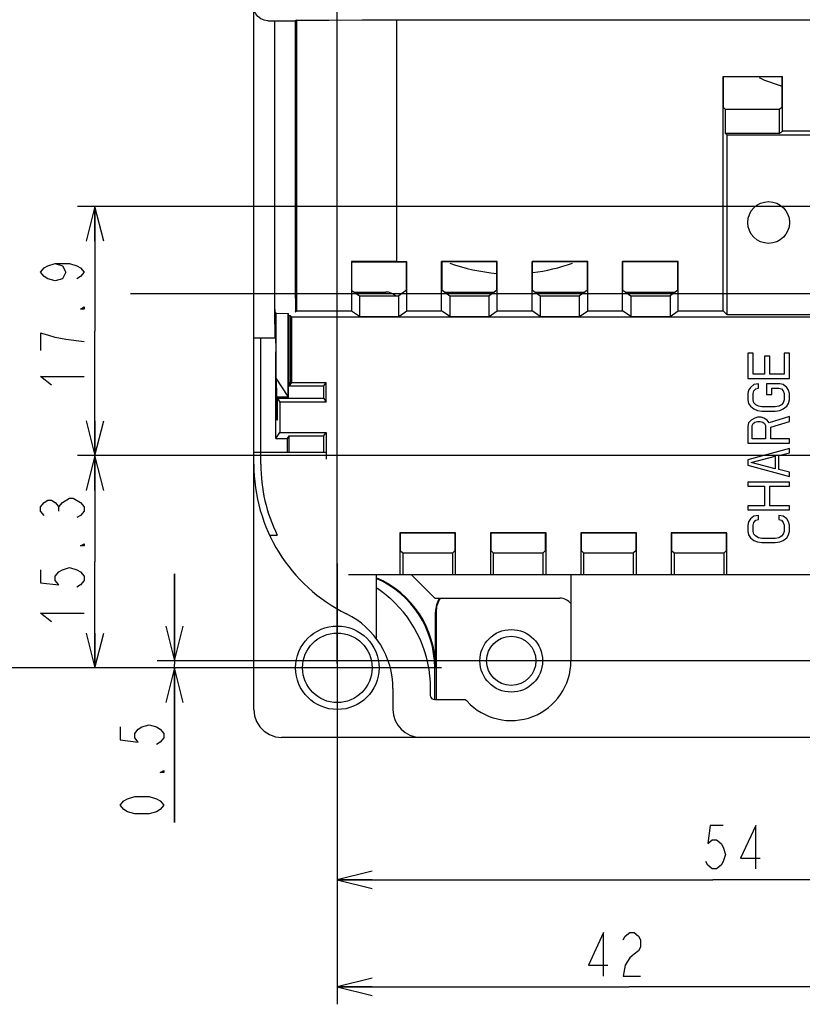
# Model space of a CAD drawing. Extents: x 36 to 410, y 13 to 287.
# Tile 4 of 16: x 172 to 217, y 60 to 117. Entities that reach past the tile are written whole.
import ezdxf

# ---------------------------------------------------------------- set-up
doc = ezdxf.new("R2010")
doc.units = 0
doc.header["$LTSCALE"] = 23.1
doc.linetypes.add('CENTER', pattern=[0.6, 0.375, -0.075, 0.075, -0.075])
doc.layers.get('0').update_dxf_attribs({"linetype": 'CONTINUOUS'})
doc.layers.add('ALL_DIM', color=7, linetype='CONTINUOUS')
doc.layers.add('DEFAULT_1', color=7, linetype='CENTER')
doc.dimstyles.get("Standard").update_dxf_attribs({"dimtxt": 2.5, "dimasz": 2.5, "dimexe": 1.25, "dimexo": 0.625, "dimtad": 1, "dimcen": 2.5, "dimazin": 3, "dimtfac": 1, "dimtmove": 0, "dimatfit": 3})

# ---------------------------------------------------------------- blocks, each defined once
blk = doc.blocks.new('_OPEN')
at = {"color": 0, "linetype": 'BYBLOCK'}
for p, q in [((0, 0), (-1, 0.25)), ((-1, -0.25), (0, 0)), ((-1, 0), (0, 0))]:
    blk.add_line(p, q, dxfattribs=at)
blk = doc.blocks.new('*D14')
at = {"layer": 'ALL_DIM', "color": 2, "linetype": 'CONTINUOUS'}
for p, q in [((180.586, 80.214), (180.586, 85.214)), ((180.586, 85.214), (180.586, 80.014)), ((232.892, 80.214), (179.586, 80.214)), ((189.692, 79.814), (179.586, 79.814)), ((180.586, 70.913), (180.586, 80.014)), ((180.586, 79.814), (180.586, 70.913))]:
    blk.add_line(p, q, dxfattribs=at)
at = {"layer": 'ALL_DIM', "color": 2, "linetype": 'CONTINUOUS', "xscale": 2, "yscale": 2, "zscale": 2}
for p, rotation in [((180.586, 80.214), 270), ((180.586, 79.814), 90)]:
    blk.add_blockref('_OPEN', p, dxfattribs=dict(at, rotation=rotation))
blk = doc.blocks.new('*D15')
at = {"layer": 'ALL_DIM', "color": 2, "linetype": 'CONTINUOUS'}
for p, q in [((223.252, 92.014), (175.01, 92.014)), ((176.01, 92.014), (176.01, 85.914)), ((176.01, 79.814), (176.01, 85.914)), ((189.692, 79.814), (175.01, 79.814))]:
    blk.add_line(p, q, dxfattribs=at)
at = {"layer": 'ALL_DIM', "color": 2, "linetype": 'CONTINUOUS', "xscale": 2, "yscale": 2, "zscale": 2}
for p, rotation in [((176.01, 92.014), 90), ((176.01, 79.814), 270)]:
    blk.add_blockref('_OPEN', p, dxfattribs=dict(at, rotation=rotation))
blk = doc.blocks.new('*D16')
at = {"layer": 'ALL_DIM', "color": 2, "linetype": 'CONTINUOUS'}
for p, q in [((223.252, 106.334), (175.01, 106.334)), ((176.01, 106.334), (176.01, 99.174)), ((176.01, 92.014), (176.01, 99.174)), ((223.252, 92.014), (175.01, 92.014))]:
    blk.add_line(p, q, dxfattribs=at)
at = {"layer": 'ALL_DIM', "color": 2, "linetype": 'CONTINUOUS', "xscale": 2, "yscale": 2, "zscale": 2}
for p, rotation in [((176.01, 106.334), 90), ((176.01, 92.014), 270)]:
    blk.add_blockref('_OPEN', p, dxfattribs=dict(at, rotation=rotation))
blk = doc.blocks.new('*D17')
at = {"layer": 'ALL_DIM', "color": 2, "linetype": 'CONTINUOUS'}
for p, q in [((233.142, 79.964), (233.142, 66.627)), ((189.942, 79.564), (189.942, 66.627)), ((189.942, 67.627), (211.542, 67.627)), ((233.142, 67.627), (211.542, 67.627))]:
    blk.add_line(p, q, dxfattribs=at)
at = {"layer": 'ALL_DIM', "color": 2, "linetype": 'CONTINUOUS', "xscale": 2, "yscale": 2, "zscale": 2, "rotation": 180}
blk.add_blockref('_OPEN', (189.942, 67.627), dxfattribs=at)
at = {"layer": 'ALL_DIM', "color": 2, "linetype": 'CONTINUOUS', "xscale": 2, "yscale": 2, "zscale": 2}
blk.add_blockref('_OPEN', (233.142, 67.627), dxfattribs=at)
blk = doc.blocks.new('*D19')
at = {"layer": 'ALL_DIM', "color": 2, "linetype": 'CONTINUOUS'}
for p, q in [((223.502, 91.764), (223.502, 60.468)), ((189.942, 79.564), (189.942, 60.468)), ((189.942, 61.468), (206.722, 61.468)), ((223.502, 61.468), (206.722, 61.468))]:
    blk.add_line(p, q, dxfattribs=at)
at = {"layer": 'ALL_DIM', "color": 2, "linetype": 'CONTINUOUS', "xscale": 2, "yscale": 2, "zscale": 2, "rotation": 180}
blk.add_blockref('_OPEN', (189.942, 61.468), dxfattribs=at)
at = {"layer": 'ALL_DIM', "color": 2, "linetype": 'CONTINUOUS', "xscale": 2, "yscale": 2, "zscale": 2}
blk.add_blockref('_OPEN', (223.502, 61.468), dxfattribs=at)
blk = doc.blocks.new('*D21')
at = {"layer": 'ALL_DIM', "color": 2, "linetype": 'CONTINUOUS'}
for p, q in [((170.832, 101.306), (167.634, 101.306)), ((168.634, 101.306), (168.634, 90.56)), ((249.211, 101.306), (178.061, 101.306)), ((168.634, 79.814), (168.634, 90.56)), ((189.692, 79.814), (167.634, 79.814))]:
    blk.add_line(p, q, dxfattribs=at)
at = {"layer": 'ALL_DIM', "color": 2, "linetype": 'CONTINUOUS', "xscale": 2, "yscale": 2, "zscale": 2}
for p, rotation in [((168.634, 101.306), 90), ((168.634, 79.814), 270)]:
    blk.add_blockref('_OPEN', p, dxfattribs=dict(at, rotation=rotation))
blk = doc.blocks.new('*D22')
at = {"layer": 'ALL_DIM', "color": 2, "linetype": 'CONTINUOUS'}
for p, q in [((189.942, 80.064), (189.942, 152.125)), ((249.422, 101.869), (249.422, 152.125)), ((189.942, 151.125), (219.682, 151.125)), ((249.422, 151.125), (219.682, 151.125))]:
    blk.add_line(p, q, dxfattribs=at)
at = {"layer": 'ALL_DIM', "color": 2, "linetype": 'CONTINUOUS', "xscale": 2, "yscale": 2, "zscale": 2, "rotation": 180}
blk.add_blockref('_OPEN', (189.942, 151.125), dxfattribs=at)
at = {"layer": 'ALL_DIM', "color": 2, "linetype": 'CONTINUOUS', "xscale": 2, "yscale": 2, "zscale": 2}
blk.add_blockref('_OPEN', (249.422, 151.125), dxfattribs=at)

msp = doc.modelspace()

# ---------------------------------------------------------------- linework, layer by layer
at = {"color": 7, "linetype": 'CONTINUOUS'}
for p, q in [((185.142, 77.414), (185.142, 122.052)), ((185.942, 117.014), (186.342, 117.014)), ((186.342, 99.574), (186.342, 117.014)), ((186.356, 116.999), (186.342, 117.014)), ((186.356, 101.058), (186.356, 116.999)), ((186.356, 116.999), (187.542, 116.999)), ((187.601, 117.041), (187.542, 116.999)), ((187.542, 101.058), (187.542, 116.999)), ((187.601, 117.041), (187.601, 100.308)), ((193.338, 117.063), (193.338, 103.174)), ((193.338, 117.063), (233.142, 117.063)), ((212.127, 100.331), (212.127, 113.814)), ((212.127, 113.814), (212.141, 113.793)), ((212.127, 113.814), (215.542, 113.814)), ((212.141, 112.029), (212.141, 113.793)), ((215.521, 113.793), (212.141, 113.793)), ((215.542, 113.814), (215.521, 113.793)), ((215.521, 112.029), (215.521, 113.793)), ((215.542, 110.663), (215.542, 113.814)), ((212.141, 112.029), (212.244, 111.926)), ((212.244, 111.926), (212.244, 110.546)), ((212.244, 111.926), (215.374, 111.926)), ((215.521, 112.029), (215.374, 111.926)), ((215.374, 110.546), (215.374, 111.926)), ((212.244, 110.546), (212.342, 110.448)), ((212.244, 110.546), (215.374, 110.546)), ((212.342, 110.448), (212.342, 100.116)), ((212.342, 110.448), (217.542, 110.448)), ((215.374, 110.546), (215.542, 110.663)), ((217.542, 110.663), (215.542, 110.663)), ((190.752, 103.163), (190.752, 100.323)), ((190.752, 103.163), (190.774, 103.142)), ((190.774, 101.508), (190.774, 103.142)), ((193.338, 103.174), (193.942, 103.174)), ((193.441, 103.153), (193.921, 103.153)), ((193.942, 103.174), (193.921, 103.153)), ((193.921, 101.516), (193.921, 103.153)), ((193.942, 100.331), (193.942, 103.174)), ((195.942, 100.331), (195.942, 103.174)), ((195.942, 103.174), (195.963, 103.153)), ((199.142, 103.174), (195.942, 103.174)), ((195.963, 101.516), (195.963, 103.153)), ((199.121, 103.153), (195.963, 103.153)), ((199.142, 103.174), (199.121, 103.153)), ((199.121, 101.516), (199.121, 103.153)), ((199.142, 100.331), (199.142, 103.174)), ((201.142, 100.331), (201.142, 103.174)), ((201.142, 103.174), (201.163, 103.153)), ((204.342, 103.174), (201.142, 103.174)), ((201.163, 101.516), (201.163, 103.153)), ((204.321, 103.153), (201.163, 103.153)), ((204.342, 103.174), (204.321, 103.153)), ((204.321, 101.516), (204.321, 103.153)), ((204.342, 100.331), (204.342, 103.174)), ((206.342, 100.331), (206.342, 103.174)), ((206.342, 103.174), (206.363, 103.153)), ((209.542, 103.174), (206.342, 103.174)), ((206.363, 101.516), (206.363, 103.153)), ((209.521, 103.153), (206.363, 103.153)), ((209.542, 103.174), (209.521, 103.153)), ((209.521, 101.516), (209.521, 103.153)), ((209.542, 100.331), (209.542, 103.174)), ((190.774, 101.508), (191.21, 101.203)), ((190.909, 101.414), (192.742, 101.414)), ((193.921, 101.516), (193.474, 101.203)), ((195.963, 101.516), (196.41, 101.203)), ((196.109, 101.414), (198.975, 101.414)), ((199.121, 101.516), (198.674, 101.203)), ((201.163, 101.516), (201.61, 101.203)), ((201.309, 101.414), (204.175, 101.414)), ((204.321, 101.516), (203.874, 101.203)), ((206.363, 101.516), (206.81, 101.203)), ((206.509, 101.414), (209.375, 101.414)), ((209.521, 101.516), (209.074, 101.203)), ((191.21, 101.203), (191.21, 100.003)), ((191.21, 101.203), (193.474, 101.203)), ((193.474, 100.003), (193.474, 101.203)), ((196.41, 101.203), (196.41, 100.003)), ((196.41, 101.203), (198.674, 101.203)), ((198.674, 100.003), (198.674, 101.203)), ((201.61, 101.203), (201.61, 100.003)), ((201.61, 101.203), (203.874, 101.203)), ((203.874, 100.003), (203.874, 101.203)), ((206.81, 101.203), (206.81, 100.003)), ((206.81, 101.203), (209.074, 101.203)), ((209.074, 101.203), (209.074, 100.003)), ((186.418, 100.206), (186.366, 100.258)), ((186.418, 96.458), (186.418, 100.206)), ((186.418, 100.206), (187.121, 100.184)), ((187.601, 100.308), (187.528, 100.258)), ((191.21, 100.003), (190.752, 100.323)), ((193.474, 100.003), (193.942, 100.331)), ((193.942, 100.331), (195.942, 100.331)), ((196.41, 100.003), (195.942, 100.331)), ((198.674, 100.003), (199.142, 100.331)), ((199.142, 100.331), (201.142, 100.331)), ((201.61, 100.003), (201.142, 100.331)), ((203.874, 100.003), (204.342, 100.331)), ((204.342, 100.331), (206.342, 100.331)), ((206.81, 100.003), (206.342, 100.331)), ((209.074, 100.003), (209.542, 100.331)), ((209.542, 100.331), (212.127, 100.331)), ((212.127, 100.331), (212.342, 100.116)), ((187.121, 95.403), (187.121, 100.184)), ((187.121, 100.184), (187.142, 100.163)), ((187.142, 95.342), (187.142, 100.163)), ((187.142, 100.067), (187.237, 100.067)), ((187.237, 96.214), (187.237, 100.067)), ((187.258, 100.047), (187.237, 100.067)), ((187.258, 100.047), (187.258, 96.214)), ((187.258, 100.009), (187.296, 100.009)), ((187.296, 96.214), (187.296, 100.009)), ((187.316, 99.989), (187.296, 100.009)), ((187.316, 99.989), (187.316, 96.214)), ((187.316, 99.989), (217.542, 99.989)), ((191.21, 100.003), (193.474, 100.003)), ((196.41, 100.003), (198.674, 100.003)), ((201.61, 100.003), (203.874, 100.003)), ((206.81, 100.003), (209.074, 100.003)), ((212.342, 100.116), (217.542, 100.116)), ((185.142, 98.774), (186.391, 98.774)), ((185.542, 91.512), (185.542, 98.774)), ((186.391, 98.774), (186.393, 98.747)), ((186.4, 92.999), (186.4, 97.974)), ((213.542, 97.894), (213.542, 96.454)), ((213.848, 97.894), (213.542, 97.894)), ((213.848, 96.694), (213.848, 97.894)), ((214.512, 97.734), (214.512, 96.694)), ((214.818, 97.734), (214.512, 97.734)), ((214.818, 96.694), (214.818, 97.734)), ((215.635, 97.894), (215.635, 96.694)), ((215.942, 97.894), (215.635, 97.894)), ((215.942, 96.454), (215.942, 97.894)), ((186.418, 96.458), (186.441, 95.372)), ((187.121, 95.403), (186.418, 96.458)), ((213.542, 96.454), (215.942, 96.454)), ((214.512, 96.694), (213.848, 96.694)), ((215.635, 96.694), (214.818, 96.694)), ((187.142, 96.214), (187.237, 96.214)), ((187.18, 96.214), (187.18, 96.021)), ((187.316, 96.214), (187.18, 96.021)), ((187.18, 96.021), (189.171, 96.02)), ((187.258, 96.214), (187.296, 96.214)), ((187.316, 96.214), (189.307, 96.214)), ((189.171, 96.02), (189.307, 96.214)), ((189.171, 95.288), (189.171, 96.02)), ((189.307, 95.094), (189.307, 96.214)), ((213.593, 95.774), (213.542, 95.574)), ((213.695, 95.934), (213.593, 95.774)), ((213.899, 96.094), (213.695, 95.934)), ((213.848, 95.574), (213.899, 95.734)), ((214.155, 96.134), (213.899, 96.094)), ((213.899, 95.734), (214.001, 95.854)), ((214.001, 95.854), (214.155, 95.894)), ((214.155, 95.894), (214.155, 96.134)), ((214.614, 96.134), (214.614, 95.534)), ((215.38, 96.134), (214.614, 96.134)), ((214.921, 95.534), (214.921, 95.894)), ((214.921, 95.894), (215.329, 95.894)), ((215.329, 95.894), (215.482, 95.854)), ((215.584, 96.094), (215.38, 96.134)), ((215.482, 95.854), (215.584, 95.734)), ((215.789, 95.934), (215.584, 96.094)), ((215.584, 95.734), (215.635, 95.574)), ((215.891, 95.774), (215.789, 95.934)), ((215.942, 95.574), (215.891, 95.774)), ((186.441, 95.372), (186.461, 95.342)), ((187.121, 95.372), (186.441, 95.372)), ((186.461, 95.342), (186.461, 94.077)), ((187.142, 95.342), (186.461, 95.342)), ((189.171, 95.288), (186.5, 95.287)), ((186.5, 94.078), (186.5, 95.287)), ((186.5, 95.287), (186.635, 95.094)), ((187.121, 95.403), (187.121, 95.372)), ((187.121, 95.372), (187.142, 95.343)), ((189.171, 95.288), (189.307, 95.094)), ((213.542, 95.574), (213.542, 95.214)), ((213.542, 95.214), (213.593, 95.014)), ((213.848, 95.214), (213.848, 95.574)), ((213.899, 95.054), (213.848, 95.214)), ((214.614, 95.534), (214.921, 95.534)), ((215.635, 95.214), (215.584, 95.054)), ((215.635, 95.574), (215.635, 95.214)), ((215.891, 95.014), (215.942, 95.214)), ((215.942, 95.214), (215.942, 95.574)), ((186.635, 95.094), (186.635, 93.334)), ((189.307, 95.094), (186.635, 95.094)), ((213.593, 95.014), (213.695, 94.854)), ((213.695, 94.854), (213.899, 94.694)), ((214.001, 94.934), (213.899, 95.054)), ((213.899, 94.694), (214.104, 94.614)), ((214.155, 94.854), (214.001, 94.934)), ((214.104, 94.614), (214.359, 94.574)), ((214.359, 94.814), (214.155, 94.854)), ((215.125, 94.814), (214.359, 94.814)), ((214.359, 94.574), (215.125, 94.574)), ((215.329, 94.854), (215.125, 94.814)), ((215.125, 94.574), (215.38, 94.614)), ((215.482, 94.934), (215.329, 94.854)), ((215.38, 94.614), (215.584, 94.694)), ((215.584, 95.054), (215.482, 94.934)), ((215.584, 94.694), (215.789, 94.854)), ((215.789, 94.854), (215.891, 95.014)), ((186.461, 94.077), (186.5, 94.078)), ((213.746, 94.054), (213.593, 93.894)), ((213.95, 94.174), (213.746, 94.054)), ((214.104, 94.214), (213.95, 94.174)), ((213.95, 93.934), (214.104, 93.974)), ((214.308, 94.214), (214.104, 94.214)), ((214.104, 93.974), (214.257, 93.974)), ((214.257, 93.974), (214.41, 93.934)), ((214.461, 94.174), (214.308, 94.214)), ((214.665, 94.054), (214.461, 94.174)), ((214.767, 93.894), (214.665, 94.054)), ((215.942, 94.254), (214.767, 93.894)), ((214.869, 93.654), (215.942, 93.974)), ((215.942, 93.974), (215.942, 94.254)), ((213.593, 93.894), (213.542, 93.694)), ((213.542, 93.694), (213.542, 92.734)), ((213.797, 93.734), (213.848, 93.854)), ((213.797, 92.974), (213.797, 93.734)), ((213.848, 93.854), (213.95, 93.934)), ((214.41, 93.934), (214.512, 93.854)), ((214.512, 93.854), (214.563, 93.734)), ((214.563, 93.734), (214.563, 92.974)), ((214.869, 92.974), (214.869, 93.654)), ((186.4, 92.999), (186.635, 93.334)), ((186.4, 92.999), (187.081, 92.999)), ((186.635, 93.334), (189.307, 93.334)), ((187.081, 92.999), (187.181, 93.141)), ((187.081, 92.214), (187.081, 92.999)), ((187.181, 92.214), (187.181, 93.141)), ((187.181, 93.141), (189.172, 93.141)), ((189.172, 93.141), (189.307, 93.334)), ((189.172, 92.214), (189.172, 93.141)), ((189.307, 93.334), (189.307, 91.814)), ((214.563, 92.974), (213.797, 92.974)), ((215.942, 92.974), (214.869, 92.974)), ((215.942, 92.734), (215.942, 92.974)), ((213.542, 92.734), (215.942, 92.734)), ((215.942, 92.414), (213.542, 91.774)), ((215.942, 92.174), (215.942, 92.414)), ((185.142, 92.214), (189.302, 92.214)), ((213.542, 91.774), (213.542, 91.454)), ((213.746, 91.614), (215.125, 91.974)), ((215.125, 91.974), (215.125, 91.254)), ((215.329, 92.014), (215.942, 92.174)), ((215.329, 91.214), (215.329, 92.014)), ((213.542, 91.454), (215.942, 90.814)), ((215.125, 91.254), (213.746, 91.614)), ((215.942, 91.054), (215.329, 91.214)), ((215.942, 90.814), (215.942, 91.054)), ((213.542, 90.494), (213.542, 90.254)), ((215.942, 90.494), (213.542, 90.494)), ((213.542, 90.254), (214.512, 90.254)), ((214.512, 90.254), (214.512, 89.134)), ((214.818, 89.134), (214.818, 90.254)), ((214.818, 90.254), (215.942, 90.254)), ((215.942, 90.254), (215.942, 90.494)), ((213.542, 89.134), (213.542, 88.894)), ((214.512, 89.134), (213.542, 89.134)), ((213.542, 88.894), (215.942, 88.894)), ((215.942, 89.134), (214.818, 89.134)), ((215.942, 88.894), (215.942, 89.134)), ((213.695, 88.374), (213.593, 88.214)), ((213.899, 88.534), (213.695, 88.374)), ((214.155, 88.574), (213.899, 88.534)), ((214.001, 88.294), (214.155, 88.334)), ((214.155, 88.334), (214.155, 88.574)), ((215.329, 88.574), (215.329, 88.334)), ((215.584, 88.534), (215.329, 88.574)), ((215.329, 88.334), (215.482, 88.294)), ((215.789, 88.374), (215.584, 88.534)), ((215.891, 88.214), (215.789, 88.374)), ((213.593, 88.214), (213.542, 88.014)), ((213.542, 88.014), (213.542, 87.654)), ((213.848, 88.014), (213.899, 88.174)), ((213.848, 87.654), (213.848, 88.014)), ((213.899, 88.174), (214.001, 88.294)), ((215.482, 88.294), (215.584, 88.174)), ((215.584, 88.174), (215.635, 88.014)), ((215.635, 88.014), (215.635, 87.654)), ((215.942, 88.014), (215.891, 88.214)), ((215.942, 87.654), (215.942, 88.014)), ((186.054, 87.43), (186.494, 87.438)), ((193.542, 87.574), (193.542, 85.174)), ((193.542, 87.574), (193.563, 87.553)), ((196.742, 87.574), (193.542, 87.574)), ((193.563, 87.553), (193.563, 86.554)), ((196.721, 87.553), (193.563, 87.553)), ((196.742, 87.574), (196.721, 87.553)), ((196.721, 86.554), (196.721, 87.553)), ((196.742, 85.174), (196.742, 87.574)), ((198.742, 87.574), (198.742, 85.174)), ((198.742, 87.574), (198.763, 87.553)), ((201.942, 87.574), (198.742, 87.574)), ((198.763, 87.553), (198.763, 86.554)), ((201.921, 87.553), (198.763, 87.553)), ((201.942, 87.574), (201.921, 87.553)), ((201.921, 86.554), (201.921, 87.553)), ((201.942, 85.174), (201.942, 87.574)), ((203.942, 87.574), (203.942, 85.174)), ((203.942, 87.574), (203.963, 87.553)), ((207.142, 87.574), (203.942, 87.574)), ((203.963, 87.553), (203.963, 86.554)), ((207.121, 87.553), (203.963, 87.553)), ((207.142, 87.574), (207.121, 87.553)), ((207.121, 86.554), (207.121, 87.553)), ((207.142, 85.174), (207.142, 87.574)), ((209.142, 87.574), (209.142, 85.174)), ((209.142, 87.574), (209.163, 87.553)), ((212.342, 87.574), (209.142, 87.574)), ((209.163, 87.553), (209.163, 86.554)), ((212.321, 87.553), (209.163, 87.553)), ((212.342, 87.574), (212.321, 87.553)), ((212.321, 86.554), (212.321, 87.553)), ((212.342, 85.174), (212.342, 87.574)), ((213.542, 87.654), (213.593, 87.454)), ((213.593, 87.454), (213.695, 87.294)), ((213.695, 87.294), (213.899, 87.134)), ((213.899, 87.494), (213.848, 87.654)), ((214.001, 87.374), (213.899, 87.494)), ((214.155, 87.294), (214.001, 87.374)), ((214.359, 87.254), (214.155, 87.294)), ((215.125, 87.254), (214.359, 87.254)), ((215.329, 87.294), (215.125, 87.254)), ((215.482, 87.374), (215.329, 87.294)), ((215.584, 87.494), (215.482, 87.374)), ((215.635, 87.654), (215.584, 87.494)), ((215.584, 87.134), (215.789, 87.294)), ((215.789, 87.294), (215.891, 87.454)), ((215.891, 87.454), (215.942, 87.654)), ((213.899, 87.134), (214.104, 87.054)), ((214.104, 87.054), (214.359, 87.014)), ((214.359, 87.014), (215.125, 87.014)), ((215.125, 87.014), (215.38, 87.054)), ((215.38, 87.054), (215.584, 87.134)), ((193.563, 86.554), (193.702, 86.415)), ((193.702, 86.415), (193.702, 85.174)), ((193.702, 86.415), (196.581, 86.415)), ((196.721, 86.554), (196.581, 86.415)), ((196.581, 85.174), (196.581, 86.415)), ((198.763, 86.554), (198.902, 86.415)), ((198.902, 86.415), (198.902, 85.174)), ((198.902, 86.415), (201.781, 86.415)), ((201.921, 86.554), (201.781, 86.415)), ((201.781, 85.174), (201.781, 86.415)), ((203.963, 86.554), (204.102, 86.415)), ((204.102, 86.415), (204.102, 85.174)), ((204.102, 86.415), (206.981, 86.415)), ((207.121, 86.554), (206.981, 86.415)), ((206.981, 85.174), (206.981, 86.415)), ((209.163, 86.554), (209.302, 86.415)), ((209.302, 86.415), (209.302, 85.174)), ((209.302, 86.415), (212.181, 86.415)), ((212.321, 86.554), (212.181, 86.415)), ((212.181, 85.174), (212.181, 86.415)), ((190.582, 85.174), (217.542, 85.174)), ((192.182, 85.174), (192.182, 81.494)), ((194.198, 85.174), (195.558, 83.814)), ((203.377, 85.174), (203.377, 80.214)), ((195.558, 83.814), (202.742, 83.814)), ((195.587, 79.814), (195.587, 83.014)), ((195.621, 83.014), (195.621, 77.979)), ((195.542, 77.979), (195.542, 79.814)), ((193.142, 78.614), (193.142, 77.414)), ((195.307, 78.219), (195.307, 78.614)), ((197.225, 77.979), (195.547, 77.979)), ((295.542, 75.814), (186.742, 75.814))]:
    msp.add_line(p, q, dxfattribs=at)
for points in [[(185.942, 117.014), (185.735, 117.041), (185.542, 117.121), (185.376, 117.248), (185.249, 117.414), (185.169, 117.607), (185.142, 117.814)], [(187.601, 117.041), (189.454, 117.05), (191.372, 117.058), (193.338, 117.063)], [(193.338, 103.174), (192.468, 103.171), (191.606, 103.168), (190.752, 103.163)], [(190.774, 103.142), (191.653, 103.146), (192.542, 103.15), (193.441, 103.153)], [(186.366, 100.258), (186.364, 100.287), (186.361, 100.368), (186.359, 100.495), (186.358, 100.66), (186.357, 100.852), (186.356, 101.058)], [(187.542, 101.058), (187.541, 100.852), (187.54, 100.66), (187.538, 100.495), (187.535, 100.368), (187.532, 100.287), (187.528, 100.258)], [(190.752, 100.323), (189.681, 100.319), (188.63, 100.314), (187.601, 100.308)], [(186.342, 99.574), (186.342, 99.367), (186.343, 99.174), (186.345, 99.008), (186.347, 98.881), (186.349, 98.801), (186.352, 98.774)], [(186.393, 98.747), (186.396, 98.667), (186.398, 98.54), (186.399, 98.374), (186.4, 98.181), (186.4, 97.974)], [(189.302, 92.214), (189.304, 92.194), (189.305, 92.138), (189.306, 92.049), (189.307, 91.938), (189.307, 91.814)], [(192.182, 84.437), (192.205, 84.419), (192.278, 84.366), (192.398, 84.28), (192.557, 84.16), (192.755, 84.003), (192.982, 83.809)], [(195.547, 77.979), (195.473, 77.991), (195.406, 78.025), (195.353, 78.078), (195.319, 78.145), (195.307, 78.219)], [(197.403, 77.901), (197.352, 77.943), (197.291, 77.97), (197.225, 77.979)], [(185.142, 77.414), (185.182, 77.058), (185.3, 76.72), (185.491, 76.416), (185.744, 76.163), (186.047, 75.972), (186.386, 75.854), (186.742, 75.814)]]:
    msp.add_lwpolyline(points, dxfattribs=at)
for centre, radius in [((214.742, 105.414), 1.2), ((189.942, 79.814), 2.4), ((189.942, 79.814), 2), ((199.942, 80.214), 1.8), ((199.942, 80.214), 1.418)]:
    msp.add_circle(centre, radius, dxfattribs=at)
for centre, radius, start, end in [((218.342, 123.014), 10.16, 245.8775, 253.8115), ((199.942, 112.614), 10.16, 249.7185, 265.2754), ((199.942, 112.614), 10.16, 277.0029, 290.2815), ((192.742, 100.614), 0.8, 47.7726, 89.9999), ((194.742, 91.514), 9.6, 180, 243.6122), ((194.734, 91.512), 9.192, 180, 206.3108), ((189.942, 79.814), 5.645, 0, 66.6101), ((189.942, 79.814), 5.6, 0, 66.4051), ((188.342, 78.614), 6.965, 0, 48.2278), ((197.142, 83.014), 1.555, 148.8334, 180), ((197.142, 83.014), 1.52, 148.031, 180), ((202.742, 83.014), 0.8, 36.9089, 89.9999), ((188.342, 78.614), 4.8, 0, 63.6122), ((199.942, 80.214), 3.435, 222.334, 360), ((194.742, 77.414), 1.6, 180, 270)]:
    msp.add_arc(centre, radius, start, end, dxfattribs=at)
at = {"layer": 'ALL_DIM', "color": 2, "linetype": 'CONTINUOUS'}
msp.add_line((173.927, 88.824), (173.927, 89.074), dxfattribs=at)
for points in [[(173.718, 103.056), (174.135, 102.931), (174.343, 102.556), (174.135, 102.181), (173.718, 102.056), (173.302, 102.181), (173.093, 102.306), (172.885, 102.556), (173.093, 102.806), (173.302, 102.931), (173.718, 103.056), (174.552, 103.056), (174.968, 102.931), (175.177, 102.806), (175.385, 102.556), (175.177, 102.306), (174.968, 102.181)], [(175.385, 100.556), (175.385, 100.431), (175.177, 100.431), (175.385, 100.556)], [(175.385, 98.556), (174.343, 98.681), (173.718, 98.806), (173.302, 98.931), (172.885, 99.056), (172.885, 98.056)], [(173.51, 96.056), (172.885, 96.556), (175.385, 96.556)], [(173.093, 88.574), (172.885, 88.824), (172.885, 89.074), (173.093, 89.324), (173.302, 89.449), (173.51, 89.449), (173.718, 89.324), (173.927, 89.074), (174.135, 89.324)], [(174.135, 89.324), (174.552, 89.574), (174.76, 89.574)], [(174.76, 89.574), (175.177, 89.324), (175.385, 89.074), (175.385, 88.824), (175.177, 88.574), (174.968, 88.449)], [(175.385, 86.949), (175.385, 86.824), (175.177, 86.824), (175.385, 86.949)], [(172.885, 85.449), (172.885, 84.699), (173.927, 84.574), (173.718, 84.824), (173.718, 85.074), (173.927, 85.324), (174.135, 85.449), (174.552, 85.574), (174.968, 85.449), (175.177, 85.324), (175.385, 85.074), (175.385, 84.824), (175.177, 84.574), (174.968, 84.449)], [(173.51, 82.449), (172.885, 82.949), (175.385, 82.949)], [(177.461, 76.413), (177.461, 75.663), (178.502, 75.538), (178.294, 75.788), (178.294, 76.038), (178.502, 76.288), (178.711, 76.413), (179.127, 76.538), (179.544, 76.413), (179.752, 76.288), (179.961, 76.038), (179.961, 75.788), (179.752, 75.538), (179.544, 75.413)], [(179.961, 73.913), (179.961, 73.788), (179.752, 73.788), (179.961, 73.913)], [(179.961, 71.913), (179.752, 71.663), (179.544, 71.538), (179.127, 71.413), (178.294, 71.413), (177.877, 71.538), (177.669, 71.663), (177.461, 71.913), (177.669, 72.163), (177.877, 72.288), (178.294, 72.413), (179.127, 72.413), (179.544, 72.288), (179.752, 72.163), (179.961, 71.913)], [(212.129, 70.752), (211.379, 70.752), (211.254, 69.711), (211.504, 69.919), (211.754, 69.919), (212.004, 69.711), (212.129, 69.502), (212.254, 69.086), (212.129, 68.669), (212.004, 68.461), (211.754, 68.252), (211.504, 68.252), (211.254, 68.461), (211.129, 68.669)], [(214.004, 68.252), (214.004, 70.752), (213.129, 68.877), (214.254, 68.877)], [(205.253, 62.093), (205.253, 64.593), (204.378, 62.718), (205.503, 62.718)], [(206.377, 64.176), (206.503, 64.385), (206.753, 64.593), (207.003, 64.593), (207.253, 64.385), (207.378, 64.176), (207.378, 63.76), (207.253, 63.551), (207.003, 63.343), (206.753, 63.135), (206.503, 62.718), (206.377, 62.093), (207.378, 62.093)]]:
    msp.add_lwpolyline(points, dxfattribs=at)
at = {"layer": 'DEFAULT_1', "color": 2, "linetype": 'CENTER'}
for p, q in [((189.942, 85.814), (189.942, 73.814)), ((195.942, 79.814), (183.942, 79.814))]:
    msp.add_line(p, q, dxfattribs=at)

# ---------------------------------------------------------------- dimensions: what is measured, and where the dimension line sits
at = {"layer": 'ALL_DIM', "color": 2, "linetype": 'CONTINUOUS'}
for base, p1, p2, picture, middle in [((249.422, 151.125), (189.942, 80.064), (249.422, 101.869), '*D22', (216.445, 151.75)), ((223.502, 61.468), (189.942, 79.564), (223.502, 91.764), '*D19', (203.878, 62.093)), ((233.142, 67.627), (189.942, 79.564), (233.142, 79.964), '*D17', (210.629, 68.252))]:
    dim = msp.add_linear_dim(base=base, p1=p1, p2=p2, dimstyle='Standard', dxfattribs=at)
    dim.commit()
    dim.dimension.update_dxf_attribs({"geometry": picture, "text_midpoint": middle, "dimtype": 128})
for base, p1, p2, angle, picture, middle in [((176.01, 92.014), (223.252, 106.334), (223.252, 92.014), 270, '*D16', (175.385, 95.556)), ((168.634, 79.814), (249.211, 101.306), (189.692, 79.814), 270, '*D21', (168.009, 86.678)), ((176.01, 92.014), (189.692, 79.814), (223.252, 92.014), 90, '*D15', (175.385, 81.949)), ((180.586, 79.814), (232.892, 80.214), (189.692, 79.814), 270, '*D14', (179.961, 70.913))]:
    dim = msp.add_linear_dim(base=base, p1=p1, p2=p2, angle=angle, dimstyle='Standard', dxfattribs=at)
    dim.commit()
    dim.dimension.update_dxf_attribs({"geometry": picture, "text_midpoint": middle, "dimtype": 128})

doc.saveas('drawing.dxf')
